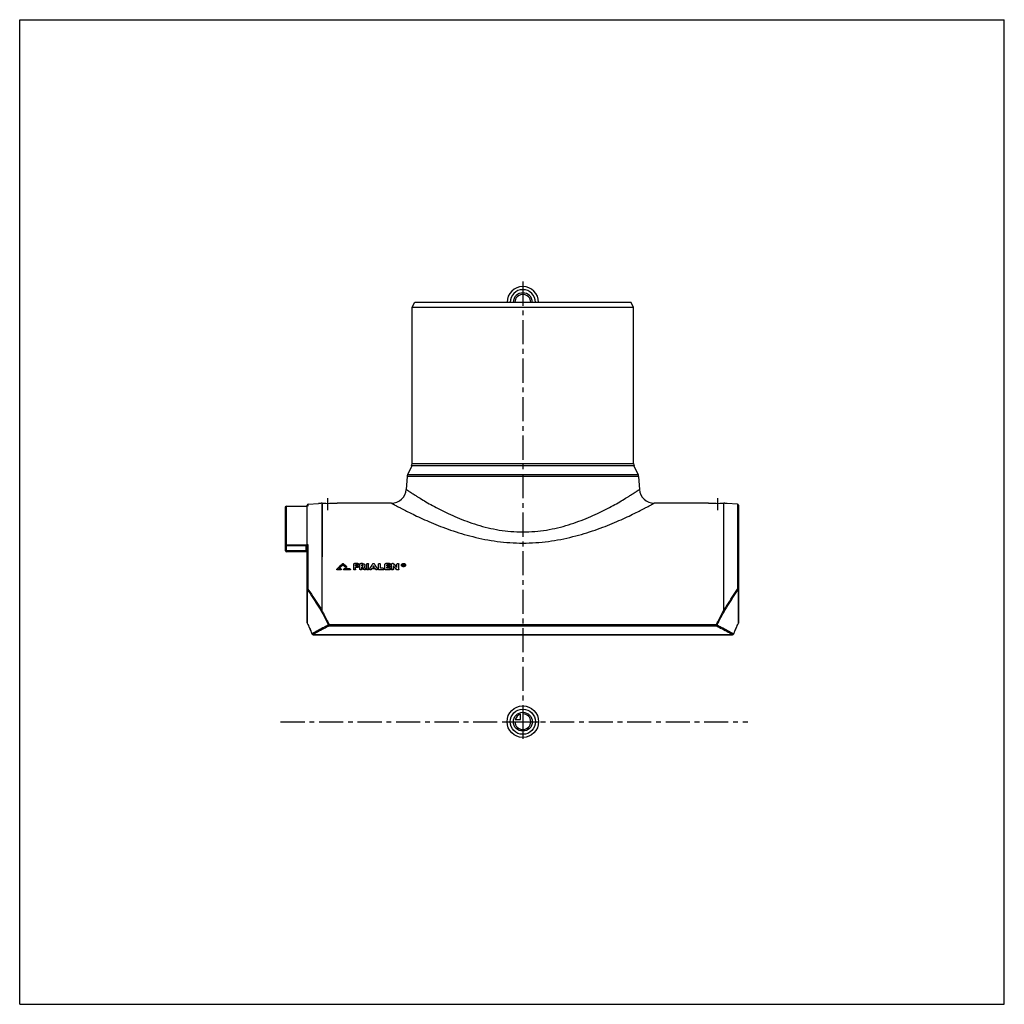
# Model space of a CAD drawing. Header units: millimetres. Extents: x 0 to 1000, y 0 to 1000.
import ezdxf

# ---------------------------------------------------------------- set-up
doc = ezdxf.new("R2010")
doc.units = ezdxf.units.MM
doc.header["$LTSCALE"] = 65.185185
doc.linetypes.add('CENTER', pattern=[0.6, 0.375, -0.075, 0.075, -0.075])
doc.layers.get('0').update_dxf_attribs({"linetype": 'CONTINUOUS'})
for name, color, linetype in [('ACHSEN_S', 7, 'CONTINUOUS'), ('FASEN', 7, 'CONTINUOUS'), ('KOERPER', 7, 'CONTINUOUS'), ('KONST.EL_MIT_GEO', 7, 'CONTINUOUS'), ('KURVEN', 7, 'CONTINUOUS'), ('RUNDUNG', 7, 'CONTINUOUS'), ('SCHNITT', 7, 'CONTINUOUS')]:
    doc.layers.add(name, color=color, linetype=linetype)

msp = doc.modelspace()

# ---------------------------------------------------------------- linework, layer by layer
at = {"color": 7, "linetype": 'Continuous'}
for p, q in [((0, 0), (0, 1000)), ((0, 1000), (1000, 1000)), ((1000, 0), (1000, 1000)), ((0, 0), (1000, 0))]:
    msp.add_line(p, q, dxfattribs=at)
at = {"layer": 'ACHSEN_S', "color": 40, "linetype": 'CENTER'}
for p, q in [((511, 734), (511, 266)), ((265, 287), (739.6, 287))]:
    msp.add_line(p, q, dxfattribs=at)
at = {"layer": 'FASEN', "color": 7, "linetype": 'Continuous'}
for p, q in [((398.5, 708), (401.4, 713)), ((401.4, 713), (620.6, 713)), ((623.5, 708), (620.6, 713)), ((398.5, 708), (623.5, 708)), ((292.9, 507.8), (303.5, 508.7)), ((729.1, 507.8), (718.5, 508.7))]:
    msp.add_line(p, q, dxfattribs=at)
at = {"layer": 'KOERPER', "color": 7, "linetype": 'Continuous'}
for p, q in [((398.5, 549.1), (398.5, 708)), ((623.5, 549.1), (623.5, 708)), ((377.6, 509), (322.5, 509)), ((699.5, 509), (644.4, 509))]:
    msp.add_line(p, q, dxfattribs=at)
at = {"layer": 'KONST.EL_MIT_GEO', "color": 7, "linetype": 'Continuous'}
for p, q in [((322, 441.8), (322, 441.6)), ((322.6, 441.2), (322.6, 441.4)), ((326, 441.4), (322.6, 441.4)), ((326, 441.2), (322.6, 441.2)), ((326, 442.3), (323.7, 442.3)), ((326, 441.2), (326, 441.4)), ((326.6, 441.6), (326.6, 441.8)), ((328.3, 446.4), (328.3, 446.6)), ((328.9, 441.8), (328.9, 441.6)), ((335.3, 442.3), (329.5, 442.3)), ((329.5, 441.2), (329.5, 441.4)), ((335.3, 441.4), (329.5, 441.4)), ((335.3, 441.2), (329.5, 441.2)), ((331, 443.8), (331, 444)), ((332, 444), (332, 444.3)), ((335.3, 441.2), (335.3, 441.4)), ((335.9, 441.6), (335.9, 441.8)), ((339.2, 441.9), (339.2, 447)), ((343.5, 447.6), (340.2, 447.6)), ((341.2, 445.3), (341.2, 446.3)), ((343.5, 446.3), (341.2, 446.3)), ((343.5, 446), (341.2, 446)), ((343.2, 445.3), (341.2, 445.3)), ((341.2, 441.9), (341.2, 443.9)), ((343.2, 443.9), (341.2, 443.9)), ((343.2, 443.7), (341.2, 443.7)), ((343.2, 443.7), (343.2, 443.9)), ((343.5, 446), (343.5, 446.3)), ((344.2, 444.4), (344.2, 444.6)), ((344.5, 446.7), (344.5, 447)), ((345.5, 441.9), (345.5, 447)), ((348, 447.6), (346.5, 447.6)), ((347.5, 445.3), (347.5, 446.3)), ((348, 446.3), (347.5, 446.3)), ((348, 446), (347.5, 446)), ((348, 445.3), (347.5, 445.3)), ((347.5, 441.9), (347.5, 443.9)), ((348.2, 443.9), (347.5, 443.9)), ((348.2, 443.7), (347.5, 443.7)), ((348, 446), (348, 446.3)), ((348.2, 443.7), (348.2, 443.9)), ((349.5, 441.6), (349.5, 441.8)), ((351.4, 441.9), (351.4, 442.1)), ((352.4, 441.9), (352.4, 447)), ((354.4, 441.9), (354.4, 447)), ((355.4, 442.1), (355.4, 441.9)), ((357.3, 441.6), (357.3, 441.8)), ((357.6, 442.3), (357.6, 442.5)), ((361.1, 442.5), (357.6, 442.5)), ((361.1, 442.3), (357.6, 442.3)), ((360.2, 443.9), (358.5, 443.9)), ((358.6, 443.9), (358.7, 444)), ((359.4, 445), (359.4, 445.2)), ((360.1, 443.9), (360, 444)), ((361.1, 442.3), (361.1, 442.5)), ((361.4, 441.6), (361.4, 441.8)), ((363.3, 441.9), (363.3, 442.1)), ((364.3, 441.9), (364.3, 447)), ((365.3, 441.2), (365.3, 441.4)), ((369, 441.4), (365.3, 441.4)), ((369, 441.2), (365.3, 441.2)), ((366.3, 442.8), (366.3, 447)), ((369, 442.8), (366.3, 442.8)), ((369, 441.2), (369, 441.4)), ((369.9, 441.9), (369.9, 442.1)), ((370.9, 441.9), (370.9, 447)), ((375.6, 447.6), (371.9, 447.6)), ((371.9, 441.2), (371.9, 441.4)), ((375.6, 441.4), (371.9, 441.4)), ((375.6, 441.2), (371.9, 441.2)), ((372.9, 445.3), (372.9, 446.3)), ((375.6, 446.3), (372.9, 446.3)), ((375.6, 446), (372.9, 446)), ((375.2, 445.3), (372.9, 445.3)), ((372.9, 442.8), (372.9, 443.9)), ((375.2, 443.9), (372.9, 443.9)), ((375.2, 443.7), (372.9, 443.7)), ((375.6, 442.8), (372.9, 442.8)), ((375.2, 443.7), (375.2, 443.9)), ((375.6, 446), (375.6, 446.3)), ((375.6, 441.2), (375.6, 441.4)), ((376.2, 444.4), (376.2, 444.6)), ((376.6, 446.7), (376.6, 447)), ((376.6, 441.9), (376.6, 442.1)), ((377.5, 441.9), (377.5, 447)), ((379.2, 447.6), (378.5, 447.6)), ((379.5, 441.9), (379.5, 445.3)), ((382.6, 441.5), (382.6, 441.8)), ((383.1, 443.8), (383.1, 447)), ((383.5, 441.2), (383.5, 441.4)), ((384.1, 441.4), (383.5, 441.4)), ((384.1, 441.2), (383.5, 441.2)), ((384.1, 441.2), (384.1, 441.4)), ((385.1, 442.1), (385.1, 447)), ((389.4, 445.1), (389.4, 447)), ((389.8, 447), (389.4, 447)), ((389.7, 445.3), (389.4, 445.3)), ((389.7, 445.1), (389.4, 445.1)), ((389.7, 446.2), (389.7, 446.7)), ((389.8, 446.7), (389.7, 446.7)), ((389.8, 446.5), (389.7, 446.5)), ((389.8, 446.2), (389.7, 446.2)), ((389.7, 445.1), (389.7, 446)), ((389.8, 446), (389.7, 446)), ((389.8, 445.8), (389.7, 445.8)), ((389.8, 446.5), (389.8, 446.7)), ((389.8, 445.8), (389.8, 446)), ((390, 446.4), (390, 446.5)), ((390, 445.1), (390, 445.3)), ((390.3, 445.3), (390, 445.3)), ((390.3, 445.1), (390, 445.1)), ((390.3, 446.4), (390.3, 446.5)), ((390.3, 446.2), (390.3, 446.3)), ((390.3, 445.1), (390.3, 445.3))]:
    msp.add_line(p, q, dxfattribs=at)
for centre, radius, start, end in [((644.1, 109.6), 462.8, 133.1132, 134.0798), ((646.4, 108.7), 464, 133.2763, 134.0498), ((645.6, 108.9), 463.2, 133.2373, 133.9743), ((13.2, 111.9), 459.7, 46.2613, 46.7262), ((13.6, 111.7), 459.4, 46.2999, 46.7648), ((16.6, 114), 456.8, 46.3483, 46.891), ((-7.3, 210.3), 425.4, 32.9825, 33.3113), ((-6.6, 210.2), 424.8, 33.0179, 33.3469), ((-2.4, 212.1), 422.1, 33.0783, 33.407), ((348.7, 446), 2.21, 309.033, 312.5521), ((712.1, 223.2), 418.7, 147.6525, 148.4283), ((713.8, 223.6), 418, 147.9777, 148.1962), ((712.3, 224), 416.5, 147.9427, 148.113), ((4.9, 223.6), 418, 31.8038, 32.0223), ((6.4, 224), 416.5, 31.887, 32.0573), ((6.6, 223.2), 418.7, 31.5717, 32.3475), ((54.7, 156.7), 434.5, 40.9981, 41.6155), ((55.2, 156.5), 434.1, 41.0364, 41.654), ((64.3, 163.1), 424.8, 41.3622, 41.9891), ((389.8, 444.8), 2.24, 98.6793, 103.7529), ((389.8, 447.2), 2.26, 258.6814, 263.8096), ((389.8, 444.8), 2.32, 96.2041, 98.705), ((389.9, 444.7), 2.38, 86.3842, 96.1726), ((389.8, 446.1), 0.356, 85.8522, 90.0123), ((389.8, 446.6), 0.351, 270.0059, 274.248), ((389.8, 446.2), 0.28, 63.1768, 68.0794), ((389.9, 446.4), 0.124, 351.4978, 359.9784), ((390.1, 446.2), 0.285, 347.077, 359.9451)]:
    msp.add_arc(centre, radius, start, end, dxfattribs=at)
for centre, end_param in [((390, 287), -0.7983), ((390.3, 287), -0.79782)]:
    msp.add_ellipse(centre, major_axis=(-35.4, 222.2), ratio=0.15403, start_param=-0.80265, end_param=end_param, dxfattribs=at)
for points, knots in [([(322, 441.8), (322, 441.9), (322, 442), (322.1, 442), (322.1, 442.1)], [0, 0, 0, 0, 0.23995, 1, 1, 1, 1]), ([(322.6, 441.4), (322.5, 441.4), (322.4, 441.4), (322.2, 441.5), (322, 441.7), (322, 441.8), (322, 441.8)], [0, 0, 0, 0, 0.28645, 0.55304, 0.78881, 1, 1, 1, 1]), ([(322.6, 441.2), (322.5, 441.2), (322.4, 441.2), (322.2, 441.3), (322, 441.5), (322, 441.6), (322, 441.6)], [0, 0, 0, 0, 0.2888, 0.55128, 0.79125, 1, 1, 1, 1]), ([(326, 442.3), (326.1, 442.3), (326.3, 442.2), (326.5, 442.1), (326.6, 442), (326.6, 441.9), (326.6, 441.8)], [0, 0, 0, 0, 0.28663, 0.55323, 0.78884, 1, 1, 1, 1]), ([(326.6, 441.8), (326.6, 441.8), (326.6, 441.7), (326.5, 441.5), (326.3, 441.4), (326.1, 441.4), (326, 441.4)], [0, 0, 0, 0, 0.21121, 0.447, 0.7136, 1, 1, 1, 1]), ([(326.6, 441.6), (326.6, 441.6), (326.6, 441.5), (326.5, 441.3), (326.3, 441.2), (326.1, 441.2), (326, 441.2)], [0, 0, 0, 0, 0.21093, 0.4483, 0.70967, 1, 1, 1, 1]), ([(327.8, 447.5), (327.9, 447.6), (328.3, 447.7), (328.6, 447.6), (328.7, 447.5)], [0, 0, 0, 0, 0.50001, 1, 1, 1, 1]), ([(328.9, 441.8), (328.9, 441.9), (329, 442), (329.1, 442.1), (329.3, 442.2), (329.4, 442.3), (329.5, 442.3)], [0, 0, 0, 0, 0.21118, 0.44681, 0.7134, 1, 1, 1, 1]), ([(329.5, 441.4), (329.4, 441.4), (329.3, 441.4), (329.1, 441.5), (329, 441.7), (328.9, 441.8), (328.9, 441.8)], [0, 0, 0, 0, 0.28644, 0.55303, 0.78881, 1, 1, 1, 1]), ([(329.5, 441.2), (329.4, 441.2), (329.3, 441.2), (329.1, 441.3), (329, 441.5), (328.9, 441.6), (328.9, 441.6)], [0, 0, 0, 0, 0.28827, 0.55156, 0.79102, 1, 1, 1, 1]), ([(332, 444.3), (332, 444.2), (332, 444.1), (331.9, 444), (331.8, 443.9), (331.6, 443.8), (331.3, 443.8), (331, 443.9), (331, 444)], [0, 0, 0, 0, 0.10108, 0.21072, 0.33292, 0.46657, 0.74559, 1, 1, 1, 1]), ([(332, 444), (332, 444), (332, 443.9), (331.9, 443.7), (331.6, 443.6), (331.3, 443.6), (331, 443.7), (331, 443.8)], [0, 0, 0, 0, 0.10143, 0.21271, 0.46406, 0.74379, 1, 1, 1, 1]), ([(331.9, 444.5), (331.9, 444.5), (332, 444.4), (332, 444.3), (332, 444.3)], [0, 0, 0, 0, 0.26996, 1, 1, 1, 1]), ([(335.3, 442.3), (335.4, 442.3), (335.5, 442.2), (335.7, 442.1), (335.8, 442), (335.9, 441.9), (335.9, 441.8)], [0, 0, 0, 0, 0.28663, 0.55323, 0.78884, 1, 1, 1, 1]), ([(335.9, 441.8), (335.9, 441.8), (335.8, 441.7), (335.7, 441.5), (335.5, 441.4), (335.4, 441.4), (335.3, 441.4)], [0, 0, 0, 0, 0.21121, 0.447, 0.7136, 1, 1, 1, 1]), ([(335.9, 441.6), (335.9, 441.6), (335.8, 441.5), (335.7, 441.3), (335.5, 441.2), (335.4, 441.2), (335.3, 441.2)], [0, 0, 0, 0, 0.21093, 0.4483, 0.70967, 1, 1, 1, 1]), ([(339.2, 447), (339.2, 447), (339.3, 447.2), (339.5, 447.5), (339.9, 447.6), (340.1, 447.6), (340.2, 447.6)], [0, 0, 0, 0, 0.2074, 0.44175, 0.71, 1, 1, 1, 1]), ([(341.2, 442.1), (341.2, 442), (341.2, 441.8), (340.9, 441.6), (340.6, 441.5), (340.2, 441.4), (339.9, 441.5), (339.5, 441.6), (339.3, 441.8), (339.2, 442), (339.2, 442.1)], [0, 0, 0, 0, 0.1055, 0.22338, 0.35674, 0.5, 0.64326, 0.77662, 0.8945, 1, 1, 1, 1]), ([(341.2, 441.9), (341.2, 441.8), (341.2, 441.6), (340.9, 441.4), (340.6, 441.2), (340.2, 441.2), (339.9, 441.2), (339.5, 441.4), (339.3, 441.6), (339.2, 441.8), (339.2, 441.9)], [0, 0, 0, 0, 0.10678, 0.22308, 0.35756, 0.49978, 0.64287, 0.77666, 0.89336, 1, 1, 1, 1]), ([(343.2, 445.3), (343.3, 445.3), (343.6, 445.2), (343.9, 445.1), (344.1, 444.9), (344.2, 444.7), (344.2, 444.6)], [0, 0, 0, 0, 0.28842, 0.5559, 0.7908, 1, 1, 1, 1]), ([(344.2, 444.6), (344.2, 444.5), (344.1, 444.3), (343.9, 444.1), (343.6, 443.9), (343.3, 443.9), (343.2, 443.9)], [0, 0, 0, 0, 0.20925, 0.44443, 0.71192, 1, 1, 1, 1]), ([(344.2, 444.4), (344.2, 444.3), (344.1, 444.1), (343.9, 443.8), (343.6, 443.7), (343.3, 443.7), (343.2, 443.7)], [0, 0, 0, 0, 0.2089, 0.44475, 0.70915, 1, 1, 1, 1]), ([(343.5, 447.6), (343.7, 447.6), (343.9, 447.6), (344.2, 447.5), (344.5, 447.2), (344.5, 447), (344.5, 447)], [0, 0, 0, 0, 0.29001, 0.55827, 0.7926, 1, 1, 1, 1]), ([(344.5, 447), (344.5, 446.9), (344.5, 446.7), (344.2, 446.4), (343.9, 446.3), (343.7, 446.3), (343.5, 446.3)], [0, 0, 0, 0, 0.20746, 0.44207, 0.71034, 1, 1, 1, 1]), ([(344.5, 446.7), (344.5, 446.6), (344.5, 446.4), (344.2, 446.2), (343.9, 446.1), (343.7, 446), (343.5, 446)], [0, 0, 0, 0, 0.20716, 0.44246, 0.70763, 1, 1, 1, 1]), ([(345.5, 447), (345.5, 447), (345.6, 447.2), (345.8, 447.5), (346.1, 447.6), (346.4, 447.6), (346.5, 447.6)], [0, 0, 0, 0, 0.2074, 0.44175, 0.71, 1, 1, 1, 1]), ([(347.5, 442.1), (347.5, 442), (347.4, 441.8), (347.2, 441.6), (346.9, 441.5), (346.5, 441.4), (346.1, 441.5), (345.8, 441.6), (345.6, 441.8), (345.5, 442), (345.5, 442.1)], [0, 0, 0, 0, 0.1055, 0.22338, 0.35674, 0.5, 0.64326, 0.77662, 0.8945, 1, 1, 1, 1]), ([(347.5, 441.9), (347.5, 441.8), (347.4, 441.6), (347.2, 441.4), (346.9, 441.2), (346.5, 441.2), (346.1, 441.2), (345.8, 441.4), (345.6, 441.6), (345.5, 441.8), (345.5, 441.9)], [0, 0, 0, 0, 0.10678, 0.22308, 0.35756, 0.49978, 0.64287, 0.77666, 0.89336, 1, 1, 1, 1]), ([(348, 447.6), (348.4, 447.6), (349.1, 447.6), (349.9, 447.2), (350.6, 446.6), (350.7, 446), (350.7, 445.8)], [0, 0, 0, 0, 0.2895, 0.55736, 0.79175, 1, 1, 1, 1]), ([(348.7, 445.8), (348.7, 445.8), (348.7, 446), (348.5, 446.1), (348.3, 446.2), (348.1, 446.3), (348, 446.3)], [0, 0, 0, 0, 0.20831, 0.44299, 0.71081, 1, 1, 1, 1]), ([(348.6, 445.9), (348.6, 445.9), (348.4, 446), (348.2, 446), (348, 446)], [0, 0, 0, 0, 0.2311, 1, 1, 1, 1]), ([(348, 445.3), (348.1, 445.3), (348.3, 445.3), (348.5, 445.4), (348.7, 445.6), (348.7, 445.7), (348.7, 445.8)], [0, 0, 0, 0, 0.28894, 0.55677, 0.79164, 1, 1, 1, 1]), ([(348.7, 445.7), (348.7, 445.7), (348.7, 445.8), (348.6, 445.8), (348.6, 445.9)], [0, 0, 0, 0, 0.23455, 1, 1, 1, 1]), ([(351.4, 442.1), (351.4, 442.1), (351.4, 441.9), (351.2, 441.7), (350.9, 441.5), (350.5, 441.4), (350, 441.4), (349.6, 441.7), (349.5, 441.8)], [0, 0, 0, 0, 0.10309, 0.21571, 0.34161, 0.47856, 0.75734, 1, 1, 1, 1]), ([(351.4, 441.9), (351.4, 441.8), (351.4, 441.7), (351.2, 441.5), (350.9, 441.3), (350.5, 441.2), (350, 441.2), (349.6, 441.5), (349.5, 441.6)], [0, 0, 0, 0, 0.10155, 0.21492, 0.34122, 0.47633, 0.75606, 1, 1, 1, 1]), ([(350.7, 445.8), (350.7, 445.5), (350.6, 445), (350.2, 444.6), (350, 444.5)], [0, 0, 0, 0, 0.47081, 1, 1, 1, 1]), ([(350.7, 445.6), (350.7, 445.3), (350.6, 444.9), (350.3, 444.6), (350.2, 444.4)], [0, 0, 0, 0, 0.47458, 1, 1, 1, 1]), ([(351.3, 442.4), (351.3, 442.4), (351.4, 442.3), (351.4, 442.2), (351.4, 442.1)], [0, 0, 0, 0, 0.25996, 1, 1, 1, 1]), ([(352.4, 447), (352.4, 447), (352.5, 447.2), (352.7, 447.5), (353, 447.6), (353.4, 447.7), (353.8, 447.6), (354.1, 447.5), (354.3, 447.2), (354.4, 447), (354.4, 447)], [0, 0, 0, 0, 0.1037, 0.22085, 0.35499, 0.5, 0.64501, 0.77915, 0.89631, 1, 1, 1, 1]), ([(354.4, 442.1), (354.4, 442), (354.3, 441.8), (354.1, 441.6), (353.8, 441.5), (353.4, 441.4), (353, 441.5), (352.7, 441.6), (352.5, 441.8), (352.4, 442), (352.4, 442.1)], [0, 0, 0, 0, 0.1055, 0.22338, 0.35674, 0.5, 0.64326, 0.77662, 0.8945, 1, 1, 1, 1]), ([(354.4, 441.9), (354.4, 441.8), (354.3, 441.6), (354.1, 441.4), (353.8, 441.2), (353.4, 441.2), (353, 441.2), (352.7, 441.4), (352.5, 441.6), (352.4, 441.8), (352.4, 441.9)], [0, 0, 0, 0, 0.10678, 0.22308, 0.35756, 0.49978, 0.64287, 0.77666, 0.89336, 1, 1, 1, 1]), ([(355.4, 442.1), (355.4, 442.2), (355.4, 442.3), (355.4, 442.4), (355.4, 442.4)], [0, 0, 0, 0, 0.74094, 1, 1, 1, 1]), ([(357.3, 441.8), (357.2, 441.7), (356.8, 441.4), (356.3, 441.4), (355.8, 441.5), (355.6, 441.7), (355.4, 441.9), (355.4, 442.1), (355.4, 442.1)], [0, 0, 0, 0, 0.24139, 0.52021, 0.65754, 0.78386, 0.89677, 1, 1, 1, 1]), ([(357.3, 441.6), (357.2, 441.5), (356.8, 441.2), (356.3, 441.2), (355.8, 441.3), (355.6, 441.5), (355.4, 441.7), (355.4, 441.8), (355.4, 441.9)], [0, 0, 0, 0, 0.24212, 0.52231, 0.6575, 0.7851, 0.89781, 1, 1, 1, 1]), ([(358.4, 447.2), (358.5, 447.4), (358.8, 447.6), (359.4, 447.7), (359.9, 447.6), (360.2, 447.4), (360.3, 447.2)], [0, 0, 0, 0, 0.23023, 0.50004, 0.76983, 1, 1, 1, 1]), ([(363.3, 442.1), (363.3, 442.1), (363.3, 441.9), (363.1, 441.7), (362.9, 441.5), (362.5, 441.4), (361.9, 441.4), (361.5, 441.7), (361.4, 441.8)], [0, 0, 0, 0, 0.10323, 0.21614, 0.34245, 0.47979, 0.75861, 1, 1, 1, 1]), ([(363.3, 441.9), (363.3, 441.8), (363.3, 441.7), (363.1, 441.5), (362.9, 441.3), (362.5, 441.2), (361.9, 441.2), (361.5, 441.5), (361.4, 441.6)], [0, 0, 0, 0, 0.10179, 0.21526, 0.34216, 0.47758, 0.75738, 1, 1, 1, 1]), ([(363.3, 442.4), (363.3, 442.4), (363.3, 442.3), (363.3, 442.2), (363.3, 442.1)], [0, 0, 0, 0, 0.25905, 1, 1, 1, 1]), ([(364.3, 447), (364.3, 447), (364.4, 447.2), (364.6, 447.5), (365, 447.6), (365.3, 447.7), (365.7, 447.6), (366, 447.5), (366.3, 447.2), (366.3, 447), (366.3, 447)], [0, 0, 0, 0, 0.1037, 0.22085, 0.35499, 0.5, 0.64501, 0.77915, 0.89631, 1, 1, 1, 1]), ([(365.3, 441.4), (365.2, 441.4), (364.9, 441.5), (364.6, 441.6), (364.4, 441.8), (364.3, 442), (364.3, 442.1)], [0, 0, 0, 0, 0.28654, 0.55322, 0.78898, 1, 1, 1, 1]), ([(365.3, 441.2), (365.2, 441.2), (364.9, 441.2), (364.6, 441.4), (364.4, 441.6), (364.3, 441.8), (364.3, 441.9)], [0, 0, 0, 0, 0.28698, 0.55329, 0.7881, 1, 1, 1, 1]), ([(369, 442.8), (369.1, 442.8), (369.3, 442.8), (369.7, 442.7), (369.9, 442.4), (369.9, 442.2), (369.9, 442.1)], [0, 0, 0, 0, 0.28684, 0.55355, 0.78903, 1, 1, 1, 1]), ([(369.9, 442.1), (369.9, 442), (369.9, 441.8), (369.7, 441.6), (369.3, 441.5), (369.1, 441.4), (369, 441.4)], [0, 0, 0, 0, 0.21102, 0.44677, 0.71349, 1, 1, 1, 1]), ([(369.9, 441.9), (369.9, 441.8), (369.9, 441.6), (369.7, 441.4), (369.3, 441.2), (369.1, 441.2), (369, 441.2)], [0, 0, 0, 0, 0.21066, 0.44705, 0.71069, 1, 1, 1, 1]), ([(370.9, 447), (370.9, 447), (371, 447.2), (371.2, 447.5), (371.6, 447.6), (371.8, 447.6), (371.9, 447.6)], [0, 0, 0, 0, 0.2074, 0.44175, 0.71, 1, 1, 1, 1]), ([(371.9, 441.4), (371.8, 441.4), (371.6, 441.5), (371.2, 441.6), (371, 441.8), (370.9, 442), (370.9, 442.1)], [0, 0, 0, 0, 0.28654, 0.55322, 0.78898, 1, 1, 1, 1]), ([(371.9, 441.2), (371.8, 441.2), (371.6, 441.2), (371.2, 441.4), (371, 441.6), (370.9, 441.8), (370.9, 441.9)], [0, 0, 0, 0, 0.28698, 0.55329, 0.7881, 1, 1, 1, 1]), ([(375.2, 445.3), (375.4, 445.3), (375.6, 445.2), (375.9, 445.1), (376.2, 444.9), (376.2, 444.7), (376.2, 444.6)], [0, 0, 0, 0, 0.28842, 0.5559, 0.7908, 1, 1, 1, 1]), ([(376.2, 444.6), (376.2, 444.5), (376.2, 444.3), (375.9, 444.1), (375.6, 443.9), (375.4, 443.9), (375.2, 443.9)], [0, 0, 0, 0, 0.20925, 0.44443, 0.71192, 1, 1, 1, 1]), ([(376.2, 444.4), (376.2, 444.3), (376.2, 444.1), (375.9, 443.8), (375.6, 443.7), (375.4, 443.7), (375.2, 443.7)], [0, 0, 0, 0, 0.2089, 0.44475, 0.70915, 1, 1, 1, 1]), ([(375.6, 447.6), (375.7, 447.6), (375.9, 447.6), (376.3, 447.5), (376.5, 447.2), (376.6, 447), (376.6, 447)], [0, 0, 0, 0, 0.29001, 0.55827, 0.7926, 1, 1, 1, 1]), ([(376.6, 447), (376.6, 446.9), (376.5, 446.7), (376.3, 446.4), (375.9, 446.3), (375.7, 446.3), (375.6, 446.3)], [0, 0, 0, 0, 0.20746, 0.44207, 0.71034, 1, 1, 1, 1]), ([(376.6, 446.7), (376.6, 446.6), (376.5, 446.4), (376.3, 446.2), (375.9, 446.1), (375.7, 446), (375.6, 446)], [0, 0, 0, 0, 0.20716, 0.44246, 0.70763, 1, 1, 1, 1]), ([(375.6, 442.8), (375.7, 442.8), (375.9, 442.8), (376.3, 442.7), (376.5, 442.4), (376.6, 442.2), (376.6, 442.1)], [0, 0, 0, 0, 0.28684, 0.55355, 0.78903, 1, 1, 1, 1]), ([(376.6, 442.1), (376.6, 442), (376.5, 441.8), (376.3, 441.6), (375.9, 441.5), (375.7, 441.4), (375.6, 441.4)], [0, 0, 0, 0, 0.21102, 0.44677, 0.71349, 1, 1, 1, 1]), ([(376.6, 441.9), (376.6, 441.8), (376.5, 441.6), (376.3, 441.4), (375.9, 441.2), (375.7, 441.2), (375.6, 441.2)], [0, 0, 0, 0, 0.21066, 0.44705, 0.71069, 1, 1, 1, 1]), ([(377.5, 447), (377.5, 447), (377.6, 447.2), (377.8, 447.5), (378.2, 447.6), (378.4, 447.6), (378.5, 447.6)], [0, 0, 0, 0, 0.2074, 0.44175, 0.71, 1, 1, 1, 1]), ([(379.5, 442.1), (379.5, 442), (379.5, 441.8), (379.2, 441.6), (378.9, 441.5), (378.5, 441.4), (378.2, 441.5), (377.8, 441.6), (377.6, 441.8), (377.5, 442), (377.5, 442.1)], [0, 0, 0, 0, 0.1055, 0.22338, 0.35674, 0.5, 0.64326, 0.77662, 0.8945, 1, 1, 1, 1]), ([(379.5, 441.9), (379.5, 441.8), (379.5, 441.6), (379.2, 441.4), (378.9, 441.2), (378.5, 441.2), (378.2, 441.2), (377.8, 441.4), (377.6, 441.6), (377.5, 441.8), (377.5, 441.9)], [0, 0, 0, 0, 0.10678, 0.22308, 0.35756, 0.49978, 0.64287, 0.77666, 0.89336, 1, 1, 1, 1]), ([(379.2, 447.6), (379.3, 447.6), (379.6, 447.6), (379.9, 447.5), (380, 447.3)], [0, 0, 0, 0, 0.27282, 1, 1, 1, 1]), ([(383.5, 441.4), (383.4, 441.4), (383.1, 441.4), (382.8, 441.6), (382.6, 441.8)], [0, 0, 0, 0, 0.27129, 1, 1, 1, 1]), ([(383.5, 441.2), (383.4, 441.2), (383.1, 441.2), (382.8, 441.4), (382.6, 441.5)], [0, 0, 0, 0, 0.2729, 1, 1, 1, 1]), ([(383.1, 447), (383.1, 447), (383.2, 447.2), (383.4, 447.5), (383.7, 447.6), (384.1, 447.7), (384.5, 447.6), (384.8, 447.5), (385, 447.2), (385.1, 447), (385.1, 447)], [0, 0, 0, 0, 0.1037, 0.22085, 0.35499, 0.5, 0.64501, 0.77915, 0.89631, 1, 1, 1, 1]), ([(385.1, 442.1), (385.1, 442), (385, 441.8), (384.8, 441.6), (384.5, 441.5), (384.2, 441.4), (384.1, 441.4)], [0, 0, 0, 0, 0.21102, 0.4468, 0.71349, 1, 1, 1, 1]), ([(385.1, 441.9), (385.1, 441.8), (385, 441.6), (384.8, 441.4), (384.5, 441.2), (384.2, 441.2), (384.1, 441.2)], [0, 0, 0, 0, 0.21136, 0.44685, 0.71232, 1, 1, 1, 1]), ([(387.7, 446.1), (387.7, 446.3), (387.8, 446.8), (388.3, 447.3), (389, 447.6), (389.9, 447.7), (390.7, 447.6), (391.4, 447.3), (391.9, 446.8), (392, 446.3), (392, 446.1)], [0, 0, 0, 0, 0.10399, 0.22117, 0.35516, 0.5, 0.64484, 0.77883, 0.89601, 1, 1, 1, 1]), ([(392, 446.1), (392, 445.9), (391.9, 445.5), (391.4, 445), (390.7, 444.7), (389.9, 444.6), (389, 444.7), (388.3, 445), (387.8, 445.5), (387.7, 445.9), (387.7, 446.1)], [0, 0, 0, 0, 0.10404, 0.22154, 0.35554, 0.5, 0.64446, 0.77846, 0.89596, 1, 1, 1, 1]), ([(392, 445.9), (392, 445.7), (391.9, 445.3), (391.4, 444.8), (390.7, 444.5), (389.9, 444.4), (389, 444.5), (388.3, 444.8), (387.8, 445.3), (387.7, 445.7), (387.7, 445.9)], [0, 0, 0, 0, 0.10456, 0.22153, 0.35581, 0.50016, 0.64416, 0.77867, 0.89557, 1, 1, 1, 1]), ([(391.5, 446.1), (391.5, 446.3), (391.4, 446.6), (391, 447), (390.5, 447.2), (389.9, 447.3), (389.2, 447.2), (388.7, 447), (388.3, 446.6), (388.2, 446.3), (388.2, 446.1)], [0, 0, 0, 0, 0.10399, 0.22121, 0.35521, 0.5, 0.6448, 0.77879, 0.89601, 1, 1, 1, 1]), ([(388.3, 446.3), (388.3, 446.3), (388.3, 446.2), (388.2, 446.1), (388.2, 446)], [0, 0, 0, 0, 0.2561, 1, 1, 1, 1]), ([(388.2, 446.1), (388.2, 446), (388.3, 445.8), (388.5, 445.4), (388.9, 445.2), (389.2, 445.1), (389.4, 445)], [0, 0, 0, 0, 0.21421, 0.44865, 0.71182, 1, 1, 1, 1]), ([(389.3, 447), (389.2, 447), (388.8, 446.9), (388.5, 446.6), (388.3, 446.3)], [0, 0, 0, 0, 0.27714, 1, 1, 1, 1]), ([(389.6, 445), (389.8, 445), (390.1, 445), (390.3, 445), (390.4, 445.1)], [0, 0, 0, 0, 0.75268, 1, 1, 1, 1]), ([(389.8, 447), (389.8, 447), (390, 446.9), (390.2, 446.8), (390.3, 446.7), (390.3, 446.6), (390.3, 446.5)], [0, 0, 0, 0, 0.28971, 0.55782, 0.79229, 1, 1, 1, 1]), ([(390, 446.5), (390, 446.6), (389.9, 446.7), (389.8, 446.7), (389.8, 446.7)], [0, 0, 0, 0, 0.43761, 1, 1, 1, 1]), ([(389.8, 446.2), (389.8, 446.2), (389.9, 446.3), (390, 446.4), (390, 446.4)], [0, 0, 0, 0, 0.55506, 1, 1, 1, 1]), ([(390, 446.4), (390, 446.4), (390, 446.4), (389.9, 446.5), (389.9, 446.5)], [0, 0, 0, 0, 0.22723, 1, 1, 1, 1]), ([(391.4, 446.3), (391.3, 446.6), (390.8, 446.9), (390.3, 447.1), (390, 447.1)], [0, 0, 0, 0, 0.45925, 1, 1, 1, 1]), ([(390.2, 446.2), (390.2, 446.2), (390.2, 446.1), (390.1, 446.1), (390.1, 446.1)], [0, 0, 0, 0, 0.24025, 1, 1, 1, 1]), ([(390.3, 446.1), (390.3, 446.1), (390.3, 446), (390.2, 445.9), (390.2, 445.9)], [0, 0, 0, 0, 0.23059, 1, 1, 1, 1]), ([(390.3, 446.4), (390.3, 446.4), (390.3, 446.3), (390.3, 446.2), (390.3, 446.2)], [0, 0, 0, 0, 0.73677, 1, 1, 1, 1]), ([(390.4, 445.1), (390.6, 445.1), (390.8, 445.2), (391.2, 445.5), (391.4, 445.8), (391.5, 446), (391.5, 446.1)], [0, 0, 0, 0, 0.28724, 0.54932, 0.78402, 1, 1, 1, 1]), ([(391.5, 446), (391.5, 446.1), (391.5, 446.2), (391.4, 446.3), (391.4, 446.3)], [0, 0, 0, 0, 0.2439, 1, 1, 1, 1])]:
    msp.add_open_spline(points, degree=3, knots=knots, dxfattribs=at)
for points in [[(357.3, 441.8), (357.4, 442.1), (357.5, 442.3), (357.6, 442.5)], [(357.3, 441.6), (357.4, 441.8), (357.5, 442.1), (357.6, 442.3)], [(361.4, 441.8), (361.3, 442.1), (361.2, 442.3), (361.1, 442.5)], [(361.4, 441.6), (361.3, 441.8), (361.2, 442.1), (361.1, 442.3)], [(389.9, 446.5), (389.9, 446.5), (389.8, 446.5), (389.8, 446.5)], [(390, 445.1), (389.9, 445.3), (389.9, 445.6), (389.8, 445.8)], [(390.3, 446.2), (390.3, 446.2), (390.2, 446.2), (390.2, 446.2)]]:
    msp.add_open_spline(points, degree=3, dxfattribs=at)
at = {"layer": 'KURVEN', "color": 40, "linetype": 'Continuous'}
for p, q in [((511, 729), (511, 713)), ((511, 303), (511, 271)), ((508.8, 289.2), (508.8, 294.7)), ((495, 287), (527, 287)), ((503.3, 289.2), (508.8, 289.2))]:
    msp.add_line(p, q, dxfattribs=at)
for radius in [16, 12.8, 9.6]:
    msp.add_circle((511, 287), radius, dxfattribs=at)
for centre, radius, start, end in [((511, 713), 16, 0, 180), ((511, 713), 12.8, 0, 180), ((511, 713), 9.6, 0, 179.9999), ((511, 713), 8, 0, 179.9999), ((511, 287), 8, 180, 90), ((511, 287), 8, 105.962, 164.038)]:
    msp.add_arc(centre, radius, start, end, dxfattribs=at)
at = {"layer": 'RUNDUNG', "color": 7, "linetype": 'Continuous'}
for p, q in [((398.1, 547), (393.9, 537.8)), ((623.9, 547), (398.1, 547)), ((398.5, 549.1), (623.5, 549.1)), ((623.9, 547), (628.1, 537.8)), ((393.4, 536.1), (392.5, 523)), ((628.6, 536.1), (393.4, 536.1)), ((628.1, 537.8), (393.9, 537.8)), ((628.6, 536.1), (629.5, 523)), ((270, 460.5), (270, 504.9)), ((271, 459.5), (271, 505.9)), ((271, 505.9), (292, 505.9)), ((271, 505.9), (292, 505.9)), ((292, 466.3), (292, 506.8)), ((292.9, 506.1), (292, 506)), ((292.9, 506.1), (292.9, 507.8)), ((729.1, 507.8), (729.1, 421.7)), ((730, 506.8), (730, 387.4)), ((270, 466), (291.3, 466)), ((292, 460.5), (270, 460.5)), ((271, 466.8), (292, 466.8)), ((291, 459.5), (291, 464.7)), ((292, 464.7), (291, 464.7)), ((292.2, 465.6), (291.3, 466)), ((292.9, 466.6), (292, 466.5)), ((292, 387.4), (292, 464.7)), ((292.9, 421.7), (292.9, 466.6)), ((291, 459.5), (271, 459.5)), ((292, 421.1), (292.2, 421.1)), ((292.2, 387.4), (292.2, 421.1)), ((730, 421.1), (729.8, 421.1)), ((729.8, 421.1), (729.8, 387.4)), ((292.2, 387.4), (292, 387.4)), ((292.1, 387), (292.6, 385.9)), ((292.6, 385.9), (293.2, 384.6)), ((293.2, 384.6), (293.7, 383.4)), ((293.7, 383.4), (294.3, 382.1)), ((294.3, 382.1), (294.9, 380.9)), ((294.8, 380.9), (295.4, 379.6)), ((314.4, 385.6), (314.4, 384.3)), ((314.4, 385.6), (707.6, 385.6)), ((314.4, 384.3), (707.6, 384.3)), ((707.6, 385.6), (707.6, 384.3)), ((730, 387.4), (729.8, 387.4)), ((295.4, 379.6), (295.9, 378.3)), ((295.9, 378.4), (296.5, 377.1)), ((296.5, 377.1), (296.9, 376)), ((297.9, 375.4), (297.9, 375.5)), ((297.9, 375.5), (724.1, 375.5)), ((297.9, 375.4), (724.1, 375.4)), ((724.1, 375.5), (724.1, 375.4))]:
    msp.add_line(p, q, dxfattribs=at)
msp.add_lwpolyline([(725.1, 376), (725.5, 377.1), (726.1, 378.4), (726.6, 379.6), (727.2, 380.9), (727.7, 382.1), (728.3, 383.4), (728.8, 384.6), (729.4, 385.9), (729.9, 387)], dxfattribs=at)
for centre, radius, start, end in [((393.5, 549.1), 5, 335.556, 360), ((628.5, 549.1), 5, 180, 204.444), ((398.4, 535.8), 5, 155.556, 176), ((623.6, 535.8), 5, 4, 24.444), ((377.6, 524), 15, 270, 356), ((644.4, 524), 15, 184, 270), ((271, 504.9), 1, 90, 180), ((271, 504.9), 0.983, 176.2205, 179.9969), ((293, 506.8), 1, 95, 180), ((729, 506.8), 1, 0, 85), ((271, 460.5), 1, 180, 270), ((297.1, 458.1), 9.86, 120.993, 121.2399), ((291, 458.5), 1, 0, 90), ((307.1, 397.8), 1.96, 90.0982, 92.6396), ((293, 387.4), 1, 180, 204.736), ((-24.3, 241), 348.7, 22.8452, 24.8296), ((1052.8, 238.1), 355.8, 155.1941, 157.1389), ((729, 387.4), 1, 335.2703, 360), ((297.9, 376.4), 1, 202.7431, 270), ((724.1, 376.4), 1, 270, 337.2545)]:
    msp.add_arc(centre, radius, start, end, dxfattribs=at)
for points, knots in [([(392.5, 523), (392.5, 523), (392.5, 522.9), (392.6, 522.9), (392.6, 522.9), (392.7, 522.9), (392.8, 522.8), (392.9, 522.7), (393.1, 522.5), (393.5, 522.3), (393.9, 522.1), (394.4, 521.7), (395.1, 521.2), (396.3, 520.5), (397.9, 519.5), (399.7, 518.3), (401.8, 516.9), (404.2, 515.5), (407.8, 513.3), (412.9, 510.2), (419.6, 506.4), (427.1, 502.4), (435.4, 498.3), (444.5, 494.2), (454.2, 490.4), (468.3, 485.6), (483.3, 482), (498.9, 480.1), (511, 479.6), (523.1, 480.1), (538.7, 482), (553.7, 485.6), (567.8, 490.4), (577.5, 494.2), (586.6, 498.3), (594.9, 502.4), (602.4, 506.4), (609.1, 510.2), (614.2, 513.3), (617.8, 515.5), (620.2, 516.9), (622.3, 518.3), (624.1, 519.5), (625.7, 520.5), (626.9, 521.2), (627.6, 521.7), (628.1, 522.1), (628.5, 522.3), (628.9, 522.5), (629.1, 522.7), (629.2, 522.8), (629.3, 522.9), (629.4, 522.9), (629.4, 522.9), (629.5, 522.9), (629.5, 523), (629.5, 523)], [0, 0, 0, 0, 0.00004, 0.00017, 0.00039, 0.0007, 0.00109, 0.00157, 0.00278, 0.00434, 0.00625, 0.00848, 0.01105, 0.01717, 0.02456, 0.03317, 0.04294, 0.05383, 0.06577, 0.09259, 0.12296, 0.15647, 0.19277, 0.23154, 0.27249, 0.31538, 0.40576, 0.45262, 0.5, 0.54738, 0.59424, 0.68462, 0.72751, 0.76847, 0.80723, 0.84353, 0.87704, 0.90741, 0.93423, 0.94617, 0.95706, 0.96683, 0.97544, 0.98283, 0.98895, 0.99152, 0.99375, 0.99566, 0.99722, 0.99843, 0.99891, 0.9993, 0.99961, 0.99983, 0.99996, 1, 1, 1, 1]), ([(270, 505), (270, 505.1), (270.1, 505.3), (270.3, 505.7), (270.6, 505.9), (270.9, 505.9), (271, 505.9)], [0, 0, 0, 0, 0.24908, 0.49872, 0.74911, 1, 1, 1, 1]), ([(377.6, 509), (377.6, 509), (377.6, 509), (377.6, 509), (377.7, 508.9), (377.8, 508.9), (378, 508.8), (378.3, 508.6), (378.7, 508.4), (379.2, 508.1), (379.7, 507.8), (380.7, 507.3), (382, 506.6), (383.9, 505.6), (386.1, 504.4), (388.6, 503.1), (391.3, 501.7), (395.6, 499.6), (401.5, 496.7), (409.3, 493), (418, 489.2), (427.5, 485.3), (437.8, 481.5), (448.8, 478), (464.4, 473.7), (485.2, 469.6), (511, 467.9), (536.8, 469.6), (557.6, 473.7), (573.2, 478), (584.2, 481.5), (594.5, 485.3), (604, 489.2), (612.7, 493), (620.5, 496.7), (626.4, 499.6), (630.7, 501.7), (633.4, 503.1), (635.9, 504.4), (638.1, 505.6), (640, 506.6), (641.3, 507.3), (642.3, 507.8), (642.8, 508.1), (643.3, 508.4), (643.7, 508.6), (644, 508.8), (644.2, 508.9), (644.3, 508.9), (644.4, 509), (644.4, 509), (644.4, 509), (644.4, 509)], [0, 0, 0, 0, 0.00004, 0.00018, 0.0004, 0.00071, 0.00161, 0.00285, 0.00445, 0.0064, 0.00869, 0.01132, 0.01757, 0.02512, 0.03391, 0.04388, 0.05498, 0.06713, 0.09438, 0.12515, 0.159, 0.19556, 0.23447, 0.27541, 0.3181, 0.40749, 0.5, 0.59251, 0.6819, 0.72459, 0.76553, 0.80444, 0.841, 0.87486, 0.90563, 0.93287, 0.94502, 0.95612, 0.96609, 0.97488, 0.98243, 0.98869, 0.99131, 0.9936, 0.99555, 0.99715, 0.99839, 0.99929, 0.9996, 0.99982, 0.99996, 1, 1, 1, 1]), ([(271, 466.8), (270.9, 466.8), (270.6, 466.8), (270.3, 466.6), (270.1, 466.3), (270, 466.1), (270, 466)], [0, 0, 0, 0, 0.27302, 0.53317, 0.77394, 1, 1, 1, 1]), ([(291, 464.7), (291, 465), (291.1, 465.5), (291.3, 465.9), (291.3, 466)], [0, 0, 0, 0, 0.74917, 1, 1, 1, 1]), ([(291.3, 466), (291.4, 466.1), (291.6, 466.2), (291.8, 466.4), (292, 466.5)], [0, 0, 0, 0, 0.25331, 1, 1, 1, 1]), ([(292, 464.7), (292, 464.9), (292, 465.2), (292.1, 465.5), (292.2, 465.6)], [0, 0, 0, 0, 0.74872, 1, 1, 1, 1]), ([(292.2, 465.6), (292.2, 465.8), (292.4, 466.1), (292.6, 466.4), (292.6, 466.5)], [0, 0, 0, 0, 0.53353, 1, 1, 1, 1]), ([(292, 421.1), (292, 421.2), (292.1, 421.3), (292.3, 421.5), (292.6, 421.7), (292.8, 421.7), (292.9, 421.7)], [0, 0, 0, 0, 0.19461, 0.42409, 0.69696, 1, 1, 1, 1]), ([(292.2, 421.1), (292.3, 421.2), (292.5, 421.5), (292.8, 421.6), (292.9, 421.7)], [0, 0, 0, 0, 0.48228, 1, 1, 1, 1]), ([(292.2, 421.1), (293.4, 419.3), (298.2, 412.1), (302.9, 404.8), (306.3, 399.2)], [0, 0, 0, 0, 0.24385, 1, 1, 1, 1]), ([(292.9, 421.7), (294.1, 419.9), (298.9, 412.7), (303.6, 405.4), (307, 399.7)], [0, 0, 0, 0, 0.24385, 1, 1, 1, 1]), ([(715, 399.7), (716.2, 401.6), (720.7, 409), (725.5, 416.3), (729.1, 421.7)], [0, 0, 0, 0, 0.25597, 1, 1, 1, 1]), ([(715.7, 399.2), (716.8, 401.1), (721.4, 408.5), (726.2, 415.8), (729.8, 421.1)], [0, 0, 0, 0, 0.25597, 1, 1, 1, 1]), ([(729.1, 421.7), (729.2, 421.6), (729.5, 421.5), (729.7, 421.2), (729.8, 421.1)], [0, 0, 0, 0, 0.51772, 1, 1, 1, 1]), ([(730, 421.1), (730, 421.2), (729.9, 421.3), (729.7, 421.5), (729.4, 421.7), (729.2, 421.7), (729.1, 421.7)], [0, 0, 0, 0, 0.19461, 0.42409, 0.69696, 1, 1, 1, 1]), ([(307, 399.7), (306.9, 399.7), (306.6, 399.5), (306.4, 399.3), (306.3, 399.2)], [0, 0, 0, 0, 0.52107, 1, 1, 1, 1]), ([(307, 399.7), (306.9, 399.7), (306.7, 399.6), (306.4, 399.4), (306.3, 399.2)], [0, 0, 0, 0, 0.26146, 1, 1, 1, 1]), ([(306.3, 399.2), (307, 398.1), (309.5, 393.4), (311.9, 388.7), (313.7, 385.2)], [0, 0, 0, 0, 0.24731, 1, 1, 1, 1]), ([(307, 399.7), (307.7, 398.6), (310.2, 393.9), (312.7, 389.2), (314.4, 385.6)], [0, 0, 0, 0, 0.24731, 1, 1, 1, 1]), ([(707.6, 385.6), (708.2, 386.8), (710.6, 391.6), (713.1, 396.3), (715, 399.8)], [0, 0, 0, 0, 0.25266, 1, 1, 1, 1]), ([(708.3, 385.2), (708.9, 386.4), (711.3, 391.1), (713.8, 395.8), (715.7, 399.2)], [0, 0, 0, 0, 0.25265, 1, 1, 1, 1]), ([(715, 399.8), (715, 399.8), (715, 399.8), (715, 399.7), (715, 399.7)], [0, 0, 0, 0, 0.24938, 1, 1, 1, 1]), ([(715, 399.7), (715.2, 399.7), (715.4, 399.5), (715.6, 399.3), (715.7, 399.2)], [0, 0, 0, 0, 0.52145, 1, 1, 1, 1]), ([(292.1, 387.2), (292.1, 387.2), (292.1, 387.3), (292.2, 387.4), (292.2, 387.4)], [0, 0, 0, 0, 0.22446, 1, 1, 1, 1]), ([(292.1, 387), (292.1, 387), (292.1, 387.1), (292.1, 387.2), (292.1, 387.2)], [0, 0, 0, 0, 0.23118, 1, 1, 1, 1]), ([(313.7, 385.2), (312.3, 384.5), (306.7, 381.7), (301.1, 378.7), (297.1, 376.4)], [0, 0, 0, 0, 0.25618, 1, 1, 1, 1]), ([(314.4, 384.3), (313, 383.6), (307.4, 380.8), (301.9, 377.8), (297.9, 375.5)], [0, 0, 0, 0, 0.25614, 1, 1, 1, 1]), ([(314.4, 385.6), (314.3, 385.6), (314, 385.4), (313.8, 385.3), (313.7, 385.2)], [0, 0, 0, 0, 0.52258, 1, 1, 1, 1]), ([(314.4, 384.3), (314.4, 384.3), (314, 384.5), (313.8, 384.9), (313.7, 385.2)], [0, 0, 0, 0, 0.22778, 1, 1, 1, 1]), ([(707.6, 385.6), (707.7, 385.6), (708, 385.4), (708.2, 385.3), (708.3, 385.2)], [0, 0, 0, 0, 0.52258, 1, 1, 1, 1]), ([(708.3, 385.2), (708.2, 385.1), (708.2, 384.8), (707.9, 384.5), (707.7, 384.3), (707.6, 384.3)], [0, 0, 0, 0, 0.26352, 0.65341, 1, 1, 1, 1]), ([(707.6, 384.3), (709, 383.6), (714.6, 380.8), (720.1, 377.8), (724.1, 375.5)], [0, 0, 0, 0, 0.25614, 1, 1, 1, 1]), ([(708.3, 385.2), (709.7, 384.5), (715.3, 381.7), (720.9, 378.7), (724.9, 376.4)], [0, 0, 0, 0, 0.25618, 1, 1, 1, 1]), ([(729.8, 387.4), (729.8, 387.4), (729.9, 387.3), (729.9, 387.2), (729.9, 387.1), (729.9, 387)], [0, 0, 0, 0, 0.31188, 0.57763, 1, 1, 1, 1]), ([(297.1, 376.4), (297.1, 376.3), (297, 376.3), (296.9, 376.1), (296.9, 376), (296.9, 376)], [0, 0, 0, 0, 0.32077, 0.70533, 1, 1, 1, 1]), ([(297.9, 375.5), (297.8, 375.5), (297.6, 375.6), (297.4, 375.8), (297.2, 376.1), (297.1, 376.3), (297.1, 376.4)], [0, 0, 0, 0, 0.2311, 0.48183, 0.74236, 1, 1, 1, 1]), ([(724.9, 376.4), (724.9, 376.3), (724.8, 376), (724.5, 375.7), (724.3, 375.5), (724.1, 375.5)], [0, 0, 0, 0, 0.25827, 0.64604, 1, 1, 1, 1]), ([(725.1, 376), (725.1, 376), (725.1, 376.1), (725, 376.2), (724.9, 376.3), (724.9, 376.4)], [0, 0, 0, 0, 0.19129, 0.53938, 1, 1, 1, 1])]:
    msp.add_open_spline(points, degree=3, knots=knots, dxfattribs=at)
for points in [[(292, 466.3), (292.2, 466.4), (292.4, 466.4), (292.6, 466.5)], [(292.6, 466.5), (292.7, 466.6), (292.8, 466.6), (292.9, 466.6)]]:
    msp.add_open_spline(points, degree=3, dxfattribs=at)
at = {"layer": 'SCHNITT', "color": 40, "linetype": 'CENTER'}
for p, q in [((313, 502), (313, 514)), ((709, 502), (709, 514))]:
    msp.add_line(p, q, dxfattribs=at)
at = {"layer": 'SCHNITT', "color": 7, "linetype": 'Continuous'}
for p, q in [((307, 508.9), (307, 399.7)), ((307.1, 508.9), (307, 399.7)), ((715, 399.8), (715, 508.9))]:
    msp.add_line(p, q, dxfattribs=at)
for centre, radius, start, end in [((313, 731), 222.2, 268.4667, 272.451), ((709, 730.7), 221.9, 267.5471, 271.547)]:
    msp.add_arc(centre, radius, start, end, dxfattribs=at)
for points, knots in [([(307, 508.9), (306.5, 508.8), (305.6, 508.8), (304.6, 508.7), (304.1, 508.7), (303.8, 508.7), (303.6, 508.7), (303.5, 508.7), (303.5, 508.7)], [0, 0, 0, 0, 0.42108, 0.73738, 0.85121, 0.93353, 0.98333, 1, 1, 1, 1]), ([(718.5, 508.7), (718.5, 508.7), (718.5, 508.7), (718.5, 508.7), (718.5, 508.7), (718.4, 508.7), (718.4, 508.7), (718.3, 508.7), (718.3, 508.7), (718.1, 508.7), (718, 508.7), (717.8, 508.7), (717.5, 508.7), (717, 508.8), (716.4, 508.8), (715.7, 508.8), (715.3, 508.9), (715, 508.9)], [0, 0, 0, 0, 0.00104, 0.00418, 0.00939, 0.01668, 0.02605, 0.03749, 0.06653, 0.10371, 0.14892, 0.20201, 0.26282, 0.40684, 0.57918, 0.77772, 1, 1, 1, 1])]:
    msp.add_open_spline(points, degree=3, knots=knots, dxfattribs=at)
msp.add_open_spline([(307.1, 508.9), (307, 508.9), (307, 508.9), (307, 508.9)], degree=3, dxfattribs=at)

doc.saveas('drawing.dxf')
